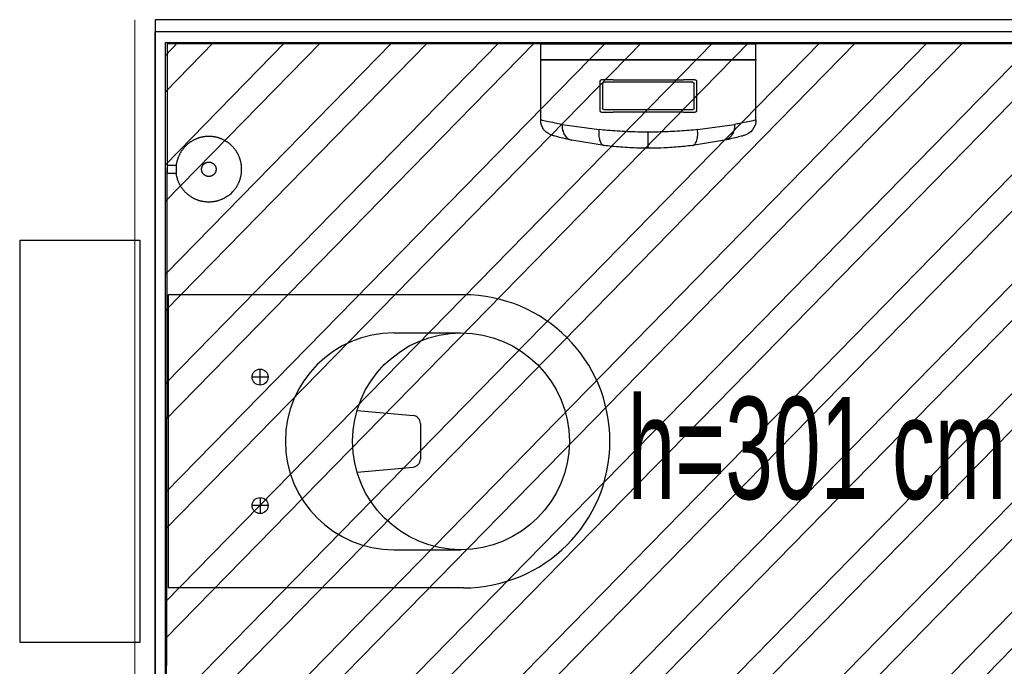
# Model space of a CAD drawing. Header units: centimetres. Extents: x -15121 to 30567, y -60641 to 0.
# Tile 105 of 256: x 4769 to 4892, y -25008 to -24928. Entities that reach past the tile are written whole.
import ezdxf

# ---------------------------------------------------------------- set-up
doc = ezdxf.new("R2010")
doc.units = ezdxf.units.CM
doc.header["$LTSCALE"] = 60
doc.layers.add('A tabelka ogólna 25', color=7, linetype='Continuous', lineweight=20)
doc.layers.add('opisy', color=1, linetype='Continuous', lineweight=15)
for name, color, linetype in [('AIKA sanitariaty', 7, 'Continuous'), ('AIKA sufity podwieszane', 8, 'Continuous'), ('AIKA TYNK', 5, 'Continuous'), ('AIKA widokowe', 7, 'Continuous')]:
    doc.layers.add(name, color=color, linetype=linetype)
doc.styles.add('Annotative', font='arial.ttf')

# ---------------------------------------------------------------- blocks, each defined once
blk = doc.blocks.new('toaleta top')
at = {"layer": 'AIKA sanitariaty'}
for p, q in [((-18.25, 39.75), (-18.25, 3)), ((-13.5, 31.08), (-13.5, 39.45)), ((13.5, 31.08), (13.5, 39.45)), ((18.25, 39.75), (18.25, 3)), ((-2.22, 34.39), (2.22, 34.39)), ((-3.85, 26.52), (-3.22, 33.48)), ((3.85, 26.52), (3.22, 33.48)), ((-8, 15.44), (-8, 13.44)), ((8, 15.44), (8, 13.44)), ((-7, 14.44), (-9, 14.44)), ((7, 14.44), (9, 14.44)), ((-18.25, 3), (18.25, 3)), ((25, -0.5), (-25, -0.5)), ((-25, -0.5), (-25, -15.5)), ((25, -15.5), (25, -0.5)), ((-25, -15.5), (25, -15.5))]:
    blk.add_line(p, q, dxfattribs=at)
for centre, radius in [((0, 39.45), 13.5), ((-8, 14.44), 1), ((8, 14.44), 1)]:
    blk.add_circle(centre, radius, dxfattribs=at)
for centre, radius, start, end in [((0, 39.75), 18.25, 0, 180), ((-2.22, 33.39), 1, 90, 174.822), ((2.22, 33.39), 1, 5.178, 90), ((0, 31.08), 13.5, 180, 0)]:
    blk.add_arc(centre, radius, start, end, dxfattribs=at)
blk = doc.blocks.new('sl dozownik papieru rzut')
at = {"layer": 'AIKA sanitariaty'}
for p, q in [((13.4, 0), (-13.4, 0)), ((-13.4, -1.95), (-13.4, 0)), ((13.4, -1.95), (13.4, 0)), ((13.4, -1.95), (-13.4, -1.95)), ((-13.4, -2.05), (13.4, -2.05)), ((-13.4, -9.49), (-13.4, -2.05)), ((-13.35, -2), (13.35, -2)), ((13.4, -9.49), (13.4, -2.05)), ((-6, -4.65), (-6, -8.35)), ((-5.85, -4.5), (-4.39, -4.5)), ((-5.55, -4.8), (5.58, -4.8)), ((4.39, -4.5), (-4.39, -4.5)), ((4.39, -4.5), (5.85, -4.5)), ((6, -8.35), (6, -4.65)), ((-5.7, -8.05), (-5.7, -4.95)), ((5.7, -4.95), (5.7, -8.05)), ((-4.39, -8.5), (-5.85, -8.5)), ((5.55, -8.2), (-5.55, -8.2)), ((-4.39, -8.5), (4.39, -8.5)), ((5.85, -8.5), (4.39, -8.5)), ((-6.13, -10.69), (-10.73, -10.04)), ((0, -13), (0, -11)), ((10.73, -10.04), (6.13, -10.69)), ((-9.5, -12.01), (-5.51, -12.67)), ((5.51, -12.67), (9.5, -12.01))]:
    blk.add_line(p, q, dxfattribs=at)
for centre, radius, start, end in [((-13.35, -1.95), 0.05, 180, 270), ((-13.35, -2.05), 0.05, 90, 180), ((13.35, -1.95), 0.05, 270, 0), ((13.35, -2.05), 0.05, 0, 90), ((-5.85, -4.65), 0.15, 90, 180), ((-5.55, -4.95), 0.15, 90, 180), ((5.55, -4.95), 0.15, 0, 90), ((5.85, -4.65), 0.15, 0, 90), ((-5.85, -8.35), 0.15, 180, 270), ((-5.55, -8.05), 0.15, 180, 270), ((5.55, -8.05), 0.15, 270, 0), ((5.85, -8.35), 0.15, 270, 0), ((-11.4, -9.49), 2, 180, 254.9453), ((11.4, -9.49), 2, 285.0547, 0)]:
    blk.add_arc(centre, radius, start, end, dxfattribs=at)
for points, knots in [([(-13.4, -9.49), (-13.4, -9.49), (-13.32, -9.51), (-12.98, -9.59), (-12.73, -9.64), (-12.12, -9.77), (-11.78, -9.84), (-11.18, -9.96), (-10.96, -10), (-10.73, -10.04)], [719.365815, 719.365815, 719.365815, 719.365815, 741.542046, 741.542046, 763.718271, 763.718271, 782.93566, 782.93566, 792.832229, 792.832229, 792.832229, 792.832229]), ([(10.73, -10.04), (11.04, -9.98), (11.33, -9.93), (12.01, -9.8), (12.37, -9.72), (12.8, -9.63), (12.92, -9.6), (13.13, -9.55), (13.21, -9.54), (13.36, -9.5), (13.4, -9.49), (13.4, -9.49)], [645.89816, 645.89816, 645.89816, 645.89816, 659.198751, 659.198751, 681.041661, 681.041661, 692.345192, 692.345192, 703.648717, 703.648717, 719.365815, 719.365815, 719.365815, 719.365815]), ([(-10.73, -10.04), (-10.73, -10.04), (-10.73, -10.04), (-10.73, -10.05), (-10.73, -10.05), (-10.73, -10.07), (-10.73, -10.07), (-10.73, -10.09), (-10.73, -10.11), (-10.74, -10.14), (-10.74, -10.17), (-10.74, -10.25), (-10.73, -10.3), (-10.73, -10.45), (-10.71, -10.55), (-10.66, -10.85), (-10.59, -11.03), (-10.4, -11.41), (-10.26, -11.59), (-9.92, -11.86), (-9.73, -11.96), (-9.53, -12)], [-0.008999, -0.008999, -0.008999, -0.008999, 0, 0, 0.195131, 0.195131, 0.390205, 0.390205, 0.780355, 0.780355, 1.560665, 1.560665, 3.121408, 3.121408, 6.243965, 6.243965, 12.498055, 12.498055, 20.307105, 20.307105, 28.11533, 28.11533, 28.11533, 28.11533]), ([(-5.51, -12.67), (-5.63, -12.65), (-5.73, -12.58), (-5.92, -12.35), (-6, -12.19), (-6.11, -11.81), (-6.14, -11.61), (-6.17, -11.16), (-6.16, -10.93), (-6.13, -10.69), (-6.13, -10.69), (-6.13, -10.69)], [0, 0, 0, 0, 7.811334, 7.811334, 15.623566, 15.623566, 22.812435, 22.812435, 29.999926, 29.999926, 30.008028, 30.008028, 30.008028, 30.008028]), ([(-6.13, -10.69), (-5.79, -10.72), (-5.45, -10.76), (-4.32, -10.85), (-3.52, -10.9), (-2.07, -10.97), (-1.42, -10.99), (-0.51, -11), (-0.26, -11), (0, -11)], [665.068332, 665.068332, 665.068332, 665.068332, 674.873359, 674.873359, 696.15174, 696.15174, 712.840829, 712.840829, 719.36757, 719.36757, 719.36757, 719.36757]), ([(0, -11), (0.44, -11), (0.87, -11), (1.74, -10.98), (2.17, -10.96), (3.02, -10.93), (3.45, -10.9), (4.28, -10.85), (4.69, -10.82), (5.45, -10.76), (5.79, -10.72), (6.13, -10.69)], [719.36757, 719.36757, 719.36757, 719.36757, 730.491124, 730.491124, 741.614678, 741.614678, 752.738229, 752.738229, 763.861781, 763.861781, 773.666807, 773.666807, 773.666807, 773.666807]), ([(6.13, -10.69), (6.13, -10.69), (6.13, -10.69), (6.13, -10.7), (6.13, -10.7), (6.14, -10.72), (6.14, -10.73), (6.14, -10.75), (6.14, -10.76), (6.14, -10.81), (6.15, -10.84), (6.15, -10.93), (6.16, -10.98), (6.16, -11.16), (6.16, -11.27), (6.14, -11.61), (6.11, -11.81), (6, -12.19), (5.92, -12.35), (5.73, -12.58), (5.63, -12.65), (5.51, -12.67)], [-0.008087, -0.008087, -0.008087, -0.008087, 0, 0, 0.223897, 0.223897, 0.447699, 0.447699, 0.895311, 0.895311, 1.790581, 1.790581, 3.581414, 3.581414, 7.165142, 7.165142, 14.347918, 14.347918, 22.153528, 22.153528, 29.958241, 29.958241, 29.958241, 29.958241]), ([(10.73, -10.04), (10.73, -10.04), (10.73, -10.04), (10.74, -10.25), (10.73, -10.45), (10.66, -10.85), (10.59, -11.03), (10.4, -11.41), (10.26, -11.59), (9.92, -11.86), (9.73, -11.96), (9.53, -12)], [-0.008936, -0.008936, -0.008936, -0.008936, 0, 0, 6.258249, 6.258249, 12.51788, 12.51788, 20.330205, 20.330205, 28.1424, 28.1424, 28.1424, 28.1424]), ([(-11.92, -11.42), (-11.92, -11.42), (-11.84, -11.45), (-11.55, -11.52), (-11.32, -11.58), (-10.78, -11.72), (-10.47, -11.79), (-9.94, -11.91), (-9.74, -11.96), (-9.53, -12)], [719.365815, 719.365815, 719.365815, 719.365815, 741.542046, 741.542046, 763.718271, 763.718271, 782.93566, 782.93566, 793.101387, 793.101387, 793.101387, 793.101387]), ([(-9.53, -12), (-9.53, -12), (-9.52, -12), (-9.52, -12), (-9.51, -12), (-9.51, -12), (-9.5, -12.01), (-9.5, -12.01), (-9.5, -12.01), (-9.5, -12.01)], [125.169211, 125.169211, 125.169211, 125.169211, 125.262842, 125.262842, 125.558179, 125.558179, 125.889339, 125.889339, 126.290447, 126.290447, 126.290447, 126.290447]), ([(9.5, -12.01), (9.5, -12.01), (9.5, -12.01), (9.51, -12), (9.51, -12), (9.52, -12), (9.52, -12), (9.53, -12)], [0, 0, 0, 0, 0.4713843, 0.4713843, 0.7522977, 0.7522977, 0.8768388, 0.8768388, 0.8768388, 0.8768388]), ([(9.53, -12), (9.81, -11.94), (10.07, -11.88), (10.69, -11.74), (11, -11.66), (11.38, -11.57), (11.49, -11.54), (11.68, -11.49), (11.75, -11.47), (11.88, -11.44), (11.92, -11.42), (11.92, -11.42)], [645.629, 645.629, 645.629, 645.629, 659.198751, 659.198751, 681.041661, 681.041661, 692.345192, 692.345192, 703.648717, 703.648717, 719.365815, 719.365815, 719.365815, 719.365815]), ([(-5.51, -12.67), (-5.51, -12.67), (-5.51, -12.67), (-5.5, -12.67), (-5.5, -12.67), (-5.5, -12.67)], [25.154736, 25.154736, 25.154736, 25.154736, 25.2068571, 25.2068571, 25.5412471, 25.5412471, 25.5412471, 25.5412471]), ([(-5.5, -12.67), (-5.18, -12.71), (-4.86, -12.74), (-3.85, -12.84), (-3.14, -12.9), (-1.84, -12.97), (-1.26, -12.99), (-0.45, -13), (-0.23, -13), (0, -13)], [664.576978, 664.576978, 664.576978, 664.576978, 674.873359, 674.873359, 696.15174, 696.15174, 712.840829, 712.840829, 719.36757, 719.36757, 719.36757, 719.36757]), ([(0, -13), (0.39, -13), (0.78, -13), (1.55, -12.98), (1.93, -12.96), (2.69, -12.92), (3.07, -12.9), (3.81, -12.84), (4.17, -12.81), (4.86, -12.74), (5.18, -12.71), (5.5, -12.67)], [719.36757, 719.36757, 719.36757, 719.36757, 730.491124, 730.491124, 741.614678, 741.614678, 752.738229, 752.738229, 763.861781, 763.861781, 774.158161, 774.158161, 774.158161, 774.158161]), ([(5.5, -12.67), (5.5, -12.67), (5.5, -12.67), (5.51, -12.67), (5.51, -12.67), (5.51, -12.67)], [0, 0, 0, 0, 0.3582778, 0.3582778, 0.4217256, 0.4217256, 0.4217256, 0.4217256])]:
    blk.add_open_spline(points, degree=3, knots=knots, dxfattribs=at)
blk = doc.blocks.new('sl szczotka rzut')
at = {"layer": 'AIKA sanitariaty', "transparency": 33554610}
for p, q in [((22238.01, -28535.25), (22238.01, -28534.12)), ((22239.01, -28535.25), (22239.01, -28534.12)), ((22239.01, -28535.25), (22238.01, -28535.25))]:
    blk.add_line(p, q, dxfattribs=at)
for points in [[(22235.26, -28527.56), (22235.39, -28527.42), (22235.5, -28527.29), (22235.6, -28527.19), (22235.69, -28527.1), (22235.78, -28527.02), (22235.85, -28526.95), (22235.92, -28526.89), (22235.99, -28526.84), (22236.06, -28526.79), (22236.12, -28526.74), (22236.18, -28526.7), (22236.24, -28526.66), (22236.3, -28526.62), (22236.35, -28526.58), (22236.41, -28526.55), (22236.47, -28526.51), (22236.53, -28526.48), (22236.59, -28526.45), (22236.65, -28526.42), (22236.71, -28526.39), (22236.77, -28526.36), (22236.83, -28526.33), (22236.89, -28526.3), (22236.95, -28526.28), (22237.01, -28526.25), (22237.07, -28526.23), (22237.14, -28526.2), (22237.2, -28526.18), (22237.26, -28526.16), (22237.33, -28526.14), (22237.39, -28526.12), (22237.46, -28526.1), (22237.52, -28526.09), (22237.59, -28526.07), (22237.65, -28526.06), (22237.72, -28526.04), (22237.78, -28526.03), (22237.85, -28526.02), (22237.91, -28526.01), (22237.98, -28526), (22238.05, -28525.99), (22238.11, -28525.98), (22238.18, -28525.98), (22238.25, -28525.97), (22238.31, -28525.97), (22238.38, -28525.97), (22238.45, -28525.97), (22238.51, -28525.97), (22238.58, -28525.97), (22238.65, -28525.97), (22238.71, -28525.97), (22238.78, -28525.97), (22238.85, -28525.98), (22238.91, -28525.98), (22238.98, -28525.99), (22239.05, -28526), (22239.11, -28526.01), (22239.18, -28526.02), (22239.25, -28526.03), (22239.31, -28526.04), (22239.38, -28526.06), (22239.44, -28526.07), (22239.51, -28526.09), (22239.57, -28526.1), (22239.64, -28526.12), (22239.7, -28526.14), (22239.76, -28526.16), (22239.83, -28526.18), (22239.89, -28526.2), (22239.95, -28526.23), (22240.02, -28526.25), (22240.08, -28526.28), (22240.14, -28526.3), (22240.2, -28526.33), (22240.26, -28526.36), (22240.32, -28526.39), (22240.38, -28526.42), (22240.44, -28526.45), (22240.5, -28526.48), (22240.56, -28526.51), (22240.62, -28526.55), (22240.67, -28526.58), (22240.73, -28526.62), (22240.79, -28526.65), (22240.84, -28526.69), (22240.9, -28526.73), (22240.95, -28526.77), (22241, -28526.81), (22241.06, -28526.85), (22241.11, -28526.89), (22241.16, -28526.94), (22241.21, -28526.98), (22241.26, -28527.02), (22241.31, -28527.07), (22241.36, -28527.12), (22241.41, -28527.16), (22241.45, -28527.21), (22241.5, -28527.26), (22241.54, -28527.31), (22241.59, -28527.36), (22241.63, -28527.41), (22241.67, -28527.46), (22241.72, -28527.51), (22241.76, -28527.56), (22241.8, -28527.62), (22241.84, -28527.67), (22241.88, -28527.73), (22241.91, -28527.78), (22241.95, -28527.84), (22241.99, -28527.89), (22242.02, -28527.95), (22242.05, -28528.01), (22242.09, -28528.07), (22242.12, -28528.13), (22242.15, -28528.19), (22242.18, -28528.25), (22242.21, -28528.31), (22242.24, -28528.37), (22242.27, -28528.43), (22242.29, -28528.49), (22242.32, -28528.55), (22242.34, -28528.61), (22242.36, -28528.68), (22242.39, -28528.74), (22242.41, -28528.8), (22242.43, -28528.87), (22242.45, -28528.93), (22242.46, -28529), (22242.48, -28529.06), (22242.5, -28529.13), (22242.51, -28529.19), (22242.52, -28529.26), (22242.54, -28529.32), (22242.55, -28529.39), (22242.56, -28529.45), (22242.57, -28529.52), (22242.58, -28529.59), (22242.58, -28529.65), (22242.59, -28529.72), (22242.59, -28529.79), (22242.6, -28529.85), (22242.6, -28529.92), (22242.6, -28529.99), (22242.6, -28530.05), (22242.6, -28530.12), (22242.6, -28530.19), (22242.6, -28530.25), (22242.59, -28530.32), (22242.59, -28530.39), (22242.58, -28530.45), (22242.58, -28530.52), (22242.57, -28530.59), (22242.56, -28530.65), (22242.55, -28530.72), (22242.54, -28530.79), (22242.52, -28530.85), (22242.51, -28530.92), (22242.5, -28530.98), (22242.48, -28531.05), (22242.46, -28531.11), (22242.45, -28531.18), (22242.43, -28531.24), (22242.41, -28531.3), (22242.39, -28531.37), (22242.36, -28531.43), (22242.34, -28531.49), (22242.32, -28531.56), (22242.29, -28531.62), (22242.27, -28531.68), (22242.24, -28531.74), (22242.21, -28531.8), (22242.18, -28531.86), (22242.15, -28531.92), (22242.12, -28531.98), (22242.09, -28532.04), (22242.05, -28532.1), (22242.02, -28532.16), (22241.99, -28532.21), (22241.95, -28532.27), (22241.91, -28532.33), (22241.88, -28532.38), (22241.84, -28532.44), (22241.8, -28532.49), (22241.76, -28532.54), (22241.72, -28532.6), (22241.67, -28532.65), (22241.63, -28532.7), (22241.59, -28532.75), (22241.54, -28532.8), (22241.5, -28532.85), (22241.45, -28532.9), (22241.41, -28532.94), (22241.36, -28532.99), (22241.31, -28533.04), (22241.26, -28533.08), (22241.21, -28533.13), (22241.16, -28533.17), (22241.11, -28533.21), (22241.06, -28533.26), (22241, -28533.3), (22240.95, -28533.34), (22240.9, -28533.38), (22240.84, -28533.42), (22240.79, -28533.45), (22240.73, -28533.49), (22240.67, -28533.53), (22240.62, -28533.56), (22240.56, -28533.59), (22240.5, -28533.63), (22240.44, -28533.66), (22240.38, -28533.69), (22240.32, -28533.72), (22240.26, -28533.75), (22240.2, -28533.78), (22240.14, -28533.8), (22240.08, -28533.83), (22240.02, -28533.86), (22239.95, -28533.88), (22239.89, -28533.9), (22239.83, -28533.93), (22239.76, -28533.95), (22239.7, -28533.97), (22239.64, -28533.99), (22239.57, -28534), (22239.51, -28534.02), (22239.44, -28534.04), (22239.38, -28534.05), (22239.32, -28534.06), (22239.27, -28534.07), (22239.22, -28534.09), (22239.17, -28534.09), (22239.13, -28534.1), (22239.1, -28534.11), (22239.07, -28534.11), (22239.05, -28534.11), (22239.03, -28534.12), (22239.01, -28534.12), (22238.99, -28534.12), (22238.97, -28534.12), (22238.94, -28534.12), (22238.9, -28534.13), (22238.86, -28534.13), (22238.81, -28534.13), (22238.75, -28534.13), (22238.69, -28534.14), (22238.62, -28534.14), (22238.55, -28534.14), (22238.47, -28534.14), (22238.39, -28534.14), (22238.31, -28534.13), (22238.23, -28534.13), (22238.16, -28534.13), (22238.1, -28534.12), (22238.04, -28534.12), (22238, -28534.12), (22237.98, -28534.12)], [(22235.26, -28527.56), (22235.16, -28527.72), (22235.07, -28527.86), (22234.99, -28527.98), (22234.93, -28528.09), (22234.88, -28528.19), (22234.83, -28528.29), (22234.79, -28528.37), (22234.76, -28528.45), (22234.73, -28528.52), (22234.7, -28528.6), (22234.67, -28528.67), (22234.65, -28528.73), (22234.62, -28528.8), (22234.6, -28528.87), (22234.58, -28528.93), (22234.56, -28529), (22234.55, -28529.06), (22234.53, -28529.13), (22234.52, -28529.19), (22234.5, -28529.26), (22234.49, -28529.32), (22234.48, -28529.39), (22234.47, -28529.45), (22234.46, -28529.52), (22234.45, -28529.59), (22234.45, -28529.65), (22234.44, -28529.72), (22234.43, -28529.79), (22234.43, -28529.85), (22234.43, -28529.92), (22234.43, -28529.99), (22234.43, -28530.05), (22234.43, -28530.12), (22234.43, -28530.19), (22234.43, -28530.25), (22234.43, -28530.32), (22234.44, -28530.39), (22234.45, -28530.45), (22234.45, -28530.52), (22234.46, -28530.59), (22234.47, -28530.65), (22234.48, -28530.72), (22234.49, -28530.79), (22234.5, -28530.85), (22234.52, -28530.92), (22234.53, -28530.98), (22234.55, -28531.05), (22234.56, -28531.11), (22234.58, -28531.18), (22234.6, -28531.24), (22234.62, -28531.3), (22234.64, -28531.37), (22234.66, -28531.43), (22234.69, -28531.49), (22234.71, -28531.56), (22234.74, -28531.62), (22234.76, -28531.68), (22234.79, -28531.74), (22234.82, -28531.8), (22234.85, -28531.86), (22234.88, -28531.92), (22234.91, -28531.98), (22234.94, -28532.04), (22234.97, -28532.1), (22235.01, -28532.16), (22235.04, -28532.21), (22235.08, -28532.27), (22235.11, -28532.33), (22235.15, -28532.38), (22235.19, -28532.44), (22235.23, -28532.49), (22235.27, -28532.54), (22235.31, -28532.6), (22235.35, -28532.65), (22235.4, -28532.7), (22235.44, -28532.75), (22235.48, -28532.8), (22235.53, -28532.85), (22235.58, -28532.9), (22235.62, -28532.94), (22235.67, -28532.99), (22235.72, -28533.04), (22235.77, -28533.08), (22235.82, -28533.13), (22235.87, -28533.17), (22235.92, -28533.21), (22235.97, -28533.26), (22236.03, -28533.3), (22236.08, -28533.34), (22236.13, -28533.38), (22236.19, -28533.42), (22236.24, -28533.45), (22236.3, -28533.49), (22236.36, -28533.53), (22236.41, -28533.56), (22236.47, -28533.59), (22236.53, -28533.63), (22236.59, -28533.66), (22236.65, -28533.69), (22236.71, -28533.72), (22236.78, -28533.75), (22236.84, -28533.78), (22236.92, -28533.81), (22236.99, -28533.85), (22237.07, -28533.88), (22237.16, -28533.91), (22237.26, -28533.94), (22237.37, -28533.97), (22237.49, -28534.01), (22237.63, -28534.04), (22237.79, -28534.08), (22237.98, -28534.12)]]:
    blk.add_lwpolyline(points, dxfattribs=at)
blk.add_lwpolyline([(22239.38, -28530.29), (22239.39, -28530.27), (22239.39, -28530.26), (22239.39, -28530.24), (22239.39, -28530.23), (22239.4, -28530.21), (22239.4, -28530.2), (22239.4, -28530.19), (22239.4, -28530.17), (22239.41, -28530.16), (22239.41, -28530.14), (22239.41, -28530.13), (22239.41, -28530.11), (22239.41, -28530.1), (22239.41, -28530.08), (22239.41, -28530.07), (22239.41, -28530.05), (22239.41, -28530.04), (22239.41, -28530.02), (22239.41, -28530.01), (22239.41, -28530), (22239.41, -28529.98), (22239.41, -28529.97), (22239.41, -28529.95), (22239.4, -28529.94), (22239.4, -28529.92), (22239.4, -28529.91), (22239.4, -28529.89), (22239.39, -28529.88), (22239.39, -28529.86), (22239.39, -28529.85), (22239.39, -28529.84), (22239.38, -28529.82), (22239.38, -28529.81), (22239.37, -28529.79), (22239.37, -28529.78), (22239.36, -28529.77), (22239.36, -28529.75), (22239.35, -28529.74), (22239.35, -28529.72), (22239.34, -28529.71), (22239.34, -28529.7), (22239.33, -28529.68), (22239.33, -28529.67), (22239.32, -28529.66), (22239.31, -28529.64), (22239.31, -28529.63), (22239.3, -28529.62), (22239.29, -28529.6), (22239.28, -28529.59), (22239.28, -28529.58), (22239.27, -28529.57), (22239.26, -28529.55), (22239.25, -28529.54), (22239.24, -28529.53), (22239.24, -28529.52), (22239.23, -28529.51), (22239.22, -28529.5), (22239.21, -28529.48), (22239.2, -28529.47), (22239.19, -28529.46), (22239.18, -28529.45), (22239.17, -28529.44), (22239.16, -28529.43), (22239.15, -28529.42), (22239.14, -28529.41), (22239.13, -28529.4), (22239.12, -28529.39), (22239.11, -28529.38), (22239.1, -28529.37), (22239.08, -28529.36), (22239.07, -28529.35), (22239.06, -28529.34), (22239.05, -28529.33), (22239.04, -28529.32), (22239.03, -28529.32), (22239.01, -28529.31), (22239, -28529.3), (22238.99, -28529.29), (22238.98, -28529.28), (22238.96, -28529.28), (22238.95, -28529.27), (22238.94, -28529.26), (22238.92, -28529.25), (22238.91, -28529.25), (22238.9, -28529.24), (22238.88, -28529.24), (22238.87, -28529.23), (22238.86, -28529.22), (22238.84, -28529.22), (22238.83, -28529.21), (22238.82, -28529.21), (22238.8, -28529.2), (22238.79, -28529.2), (22238.77, -28529.19), (22238.76, -28529.19), (22238.75, -28529.19), (22238.73, -28529.18), (22238.72, -28529.18), (22238.7, -28529.18), (22238.69, -28529.17), (22238.67, -28529.17), (22238.66, -28529.17), (22238.65, -28529.17), (22238.63, -28529.16), (22238.62, -28529.16), (22238.6, -28529.16), (22238.59, -28529.16), (22238.57, -28529.16), (22238.56, -28529.16), (22238.54, -28529.16), (22238.53, -28529.16), (22238.51, -28529.16), (22238.5, -28529.16), (22238.48, -28529.16), (22238.47, -28529.16), (22238.46, -28529.16), (22238.44, -28529.16), (22238.43, -28529.16), (22238.41, -28529.16), (22238.4, -28529.16), (22238.38, -28529.17), (22238.37, -28529.17), (22238.35, -28529.17), (22238.34, -28529.17), (22238.32, -28529.18), (22238.31, -28529.18), (22238.3, -28529.18), (22238.28, -28529.19), (22238.27, -28529.19), (22238.25, -28529.19), (22238.24, -28529.2), (22238.23, -28529.2), (22238.21, -28529.21), (22238.2, -28529.21), (22238.18, -28529.22), (22238.17, -28529.22), (22238.16, -28529.23), (22238.14, -28529.24), (22238.13, -28529.24), (22238.12, -28529.25), (22238.1, -28529.25), (22238.09, -28529.26), (22238.08, -28529.27), (22238.07, -28529.28), (22238.05, -28529.28), (22238.04, -28529.29), (22238.03, -28529.3), (22238.02, -28529.31), (22238, -28529.32), (22237.99, -28529.32), (22237.98, -28529.33), (22237.97, -28529.34), (22237.96, -28529.35), (22237.94, -28529.36), (22237.93, -28529.37), (22237.92, -28529.38), (22237.91, -28529.39), (22237.9, -28529.4), (22237.89, -28529.41), (22237.88, -28529.42), (22237.87, -28529.43), (22237.86, -28529.44), (22237.85, -28529.45), (22237.84, -28529.46), (22237.83, -28529.47), (22237.82, -28529.48), (22237.81, -28529.5), (22237.8, -28529.51), (22237.79, -28529.52), (22237.78, -28529.53), (22237.78, -28529.54), (22237.77, -28529.55), (22237.76, -28529.57), (22237.75, -28529.58), (22237.74, -28529.59), (22237.74, -28529.6), (22237.73, -28529.62), (22237.72, -28529.63), (22237.72, -28529.64), (22237.71, -28529.66), (22237.7, -28529.67), (22237.7, -28529.68), (22237.69, -28529.7), (22237.68, -28529.71), (22237.68, -28529.72), (22237.67, -28529.74), (22237.67, -28529.75), (22237.66, -28529.77), (22237.66, -28529.78), (22237.65, -28529.79), (22237.65, -28529.81), (22237.65, -28529.82), (22237.64, -28529.84), (22237.64, -28529.85), (22237.64, -28529.86), (22237.63, -28529.88), (22237.63, -28529.89), (22237.63, -28529.91), (22237.63, -28529.92), (22237.62, -28529.94), (22237.62, -28529.95), (22237.62, -28529.97), (22237.62, -28529.98), (22237.62, -28530), (22237.62, -28530.01), (22237.62, -28530.02), (22237.62, -28530.04), (22237.62, -28530.05), (22237.62, -28530.07), (22237.62, -28530.08), (22237.62, -28530.1), (22237.62, -28530.11), (22237.62, -28530.13), (22237.62, -28530.14), (22237.62, -28530.16), (22237.62, -28530.17), (22237.63, -28530.19), (22237.63, -28530.2), (22237.63, -28530.21), (22237.63, -28530.23), (22237.64, -28530.24), (22237.64, -28530.26), (22237.64, -28530.27), (22237.65, -28530.29), (22237.65, -28530.3), (22237.65, -28530.31), (22237.66, -28530.33), (22237.66, -28530.34), (22237.67, -28530.36), (22237.67, -28530.37), (22237.68, -28530.38), (22237.68, -28530.4), (22237.69, -28530.41), (22237.7, -28530.42), (22237.7, -28530.44), (22237.71, -28530.45), (22237.72, -28530.46), (22237.72, -28530.48), (22237.73, -28530.49), (22237.74, -28530.5), (22237.74, -28530.52), (22237.75, -28530.53), (22237.76, -28530.54), (22237.77, -28530.55), (22237.78, -28530.56), (22237.78, -28530.58), (22237.79, -28530.59), (22237.8, -28530.6), (22237.81, -28530.61), (22237.82, -28530.62), (22237.83, -28530.63), (22237.84, -28530.65), (22237.85, -28530.66), (22237.86, -28530.67), (22237.87, -28530.68), (22237.88, -28530.69), (22237.89, -28530.7), (22237.9, -28530.71), (22237.91, -28530.72), (22237.92, -28530.73), (22237.93, -28530.74), (22237.94, -28530.75), (22237.96, -28530.76), (22237.97, -28530.77), (22237.98, -28530.78), (22237.99, -28530.78), (22238, -28530.79), (22238.02, -28530.8), (22238.03, -28530.81), (22238.04, -28530.82), (22238.05, -28530.82), (22238.07, -28530.83), (22238.08, -28530.84), (22238.09, -28530.85), (22238.1, -28530.85), (22238.12, -28530.86), (22238.13, -28530.87), (22238.14, -28530.87), (22238.16, -28530.88), (22238.17, -28530.88), (22238.18, -28530.89), (22238.2, -28530.89), (22238.21, -28530.9), (22238.23, -28530.9), (22238.24, -28530.91), (22238.25, -28530.91), (22238.27, -28530.92), (22238.28, -28530.92), (22238.3, -28530.92), (22238.31, -28530.93), (22238.32, -28530.93), (22238.34, -28530.93), (22238.35, -28530.94), (22238.37, -28530.94), (22238.38, -28530.94), (22238.4, -28530.94), (22238.41, -28530.95), (22238.43, -28530.95), (22238.44, -28530.95), (22238.46, -28530.95), (22238.47, -28530.95), (22238.48, -28530.95), (22238.5, -28530.95), (22238.51, -28530.95), (22238.53, -28530.95), (22238.54, -28530.95), (22238.56, -28530.95), (22238.57, -28530.95), (22238.59, -28530.95), (22238.6, -28530.95), (22238.62, -28530.95), (22238.63, -28530.94), (22238.65, -28530.94), (22238.66, -28530.94), (22238.67, -28530.94), (22238.69, -28530.93), (22238.7, -28530.93), (22238.72, -28530.93), (22238.73, -28530.92), (22238.75, -28530.92), (22238.76, -28530.92), (22238.77, -28530.91), (22238.79, -28530.91), (22238.8, -28530.9), (22238.82, -28530.9), (22238.83, -28530.89), (22238.84, -28530.89), (22238.86, -28530.88), (22238.87, -28530.88), (22238.88, -28530.87), (22238.9, -28530.87), (22238.91, -28530.86), (22238.92, -28530.85), (22238.94, -28530.85), (22238.95, -28530.84), (22238.96, -28530.83), (22238.98, -28530.82), (22238.99, -28530.82), (22239, -28530.81), (22239.01, -28530.8), (22239.03, -28530.79), (22239.04, -28530.78), (22239.05, -28530.78), (22239.06, -28530.77), (22239.07, -28530.76), (22239.08, -28530.75), (22239.1, -28530.74), (22239.11, -28530.73), (22239.12, -28530.72), (22239.13, -28530.71), (22239.14, -28530.7), (22239.15, -28530.69), (22239.16, -28530.68), (22239.17, -28530.67), (22239.18, -28530.66), (22239.19, -28530.65), (22239.2, -28530.63), (22239.21, -28530.62), (22239.22, -28530.61), (22239.23, -28530.6), (22239.24, -28530.59), (22239.24, -28530.58), (22239.25, -28530.56), (22239.26, -28530.55), (22239.27, -28530.54), (22239.28, -28530.53), (22239.28, -28530.52), (22239.29, -28530.5), (22239.3, -28530.49), (22239.31, -28530.48), (22239.31, -28530.46), (22239.32, -28530.45), (22239.33, -28530.44), (22239.33, -28530.42), (22239.34, -28530.41), (22239.34, -28530.4), (22239.35, -28530.38), (22239.35, -28530.37), (22239.36, -28530.36), (22239.36, -28530.34), (22239.37, -28530.33), (22239.37, -28530.31), (22239.38, -28530.3)], close=True, dxfattribs=at)

msp = doc.modelspace()

# ---------------------------------------------------------------- hatches: boundary and pattern name
at = {"layer": 'AIKA sufity podwieszane', "transparency": 33554610}
h = msp.add_hatch(dxfattribs=at)
h.set_pattern_fill('ANSI32', color=8, angle=0.6)
h.set_pattern_definition([(45.6, (-6538.906, 0.147), (-6.8053523, 6.6642933), []), (45.6, (-6534.416, 0.194), (-6.8053523, 6.6642933), [])])
h.paths.add_polyline_path([(4906.8523, -24930.58), (4787.3457, -24930.58), (4787.3457, -25085.582), (4906.8523, -25085.582)])

# ---------------------------------------------------------------- linework, layer by layer
at = {"layer": 'AIKA sufity podwieszane', "color": 8, "transparency": 33554610}
msp.add_lwpolyline([(4787.3457, -24930.58), (4906.8523, -24930.58), (4906.8523, -25085.582), (4787.3457, -25085.582)], close=True, dxfattribs=at)
at = {"layer": 'AIKA TYNK'}
msp.add_lwpolyline([(4905.0491, -24929.2274), (4786.0444, -24929.2274), (4786.0444, -25087.2274)], dxfattribs=at)
at = {"layer": 'AIKA widokowe', "color": 8}
msp.add_lwpolyline([(4910.0491, -24927.7293), (4786.0491, -24927.7293), (4786.0491, -25085.7293)], dxfattribs=at)
at = {"layer": 'AIKA widokowe'}
msp.add_lwpolyline([(4905.0491, -24930.7274), (4787.5425, -24930.7274), (4787.3458, -25085.5772)], dxfattribs=at)
at = {"layer": 'opisy', "color": 8}
msp.add_line((4783.5491, -25088.7633), (4783.5491, -24927.7293), dxfattribs=at)
at = {"layer": 'opisy'}
msp.add_line((4786.0491, -25088.7633), (4786.0491, -24927.7293), dxfattribs=at)

# ---------------------------------------------------------------- block references
at = {"layer": 'AIKA sanitariaty', "color": 8, "xscale": -1}
msp.add_blockref('sl dozownik papieru rzut', (4847.4723, -24930.7293), dxfattribs=at)
at = {"layer": 'AIKA sanitariaty', "color": 8, "xscale": -1, "rotation": 270}
msp.add_blockref('sl szczotka rzut', (33322.8027, -47184.8685), dxfattribs=at)
at = {"layer": 'AIKA sanitariaty', "color": 8, "rotation": 270}
msp.add_blockref('toaleta top', (4784.6975, -24980.2314), dxfattribs=at)

# ---------------------------------------------------------------- texts
at = {"layer": 'A tabelka ogólna 25', "transparency": 33554610, "insert": (4844.9013, -24974.6988), "char_height": 12.727273, "attachment_point": 1, "style": 'Annotative'}
msp.add_mtext('{\\W0.6;h=301 cm}', dxfattribs=at)

doc.saveas('drawing.dxf')
